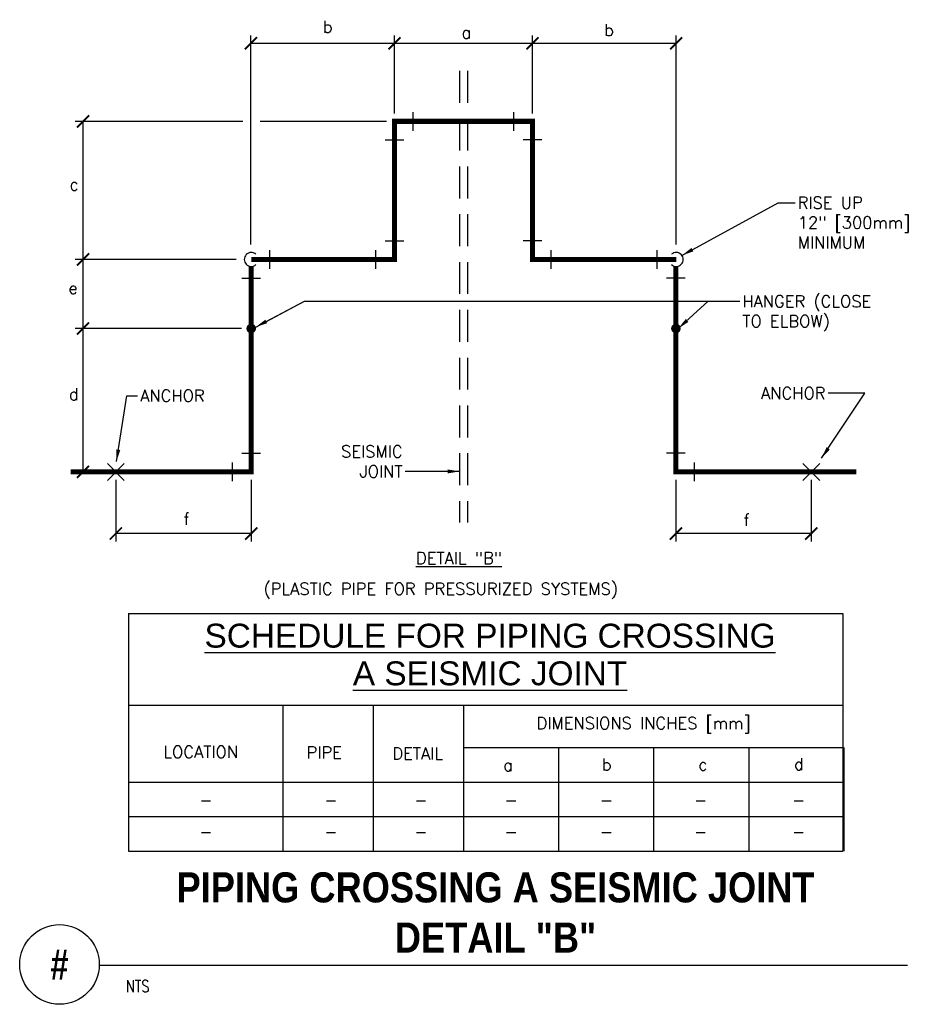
# Model space of a CAD drawing. Header units: inches. Extents: x 0.69 to 7.74, y 0.99 to 8.71.
import ezdxf
from ezdxf.enums import TextEntityAlignment as Align

# ---------------------------------------------------------------- set-up
doc = ezdxf.new("R2010")
doc.units = ezdxf.units.IN
doc.header["$MEASUREMENT"] = 0
doc.header["$PDSIZE"] = -1
doc.linetypes.add('HIDDEN', pattern=[0.375, 0.25, -0.125])
for name, color, linetype in [('M-DETL-DIMS', 2, 'Continuous'), ('M-DETL-HEVY', 5, 'Continuous'), ('M-DETL-MEDM', 4, 'Continuous'), ('M-DETL-TEXT', 2, 'Continuous'), ('M-DETL-THIN', 2, 'Continuous'), ('MNHPIPE', 4, 'Continuous'), ('MNHTXT', 61, 'Continuous')]:
    doc.layers.add(name, color=color, linetype=linetype)
doc.styles.add('BOLD', font='bold.shx', dxfattribs={"width": 0.9})
doc.styles.add('HELVET', font='helvet.shx', dxfattribs={"height": 0.1875})
doc.styles.add('Romans', font='romans.shx')
doc.dimstyles.new('VA-Dims', dxfattribs={"dimtxt": 0.09375, "dimasz": 0.09375, "dimexe": 0.09375, "dimexo": 0.03125, "dimgap": 0.02, "dimtad": 1, "dimdec": 5, "dimzin": 0, "dimdsep": 46, "dimlunit": 4, "dimtxsty": 'Romans', "dimblk": 'ARCHTICK', "dimcen": 0.09375, "dimclrd": 256, "dimclre": 256, "dimclrt": 256, "dimadec": 0, "dimazin": 0, "dimtfac": 1, "dimtdec": 5, "dimtofl": 0, "dimtmove": 0, "dimatfit": 3, "dimfxl": 1, "dimfrac": 2, "dimtolj": 1, "dimtzin": 0, "dimlwd": -1, "dimlwe": -1, "dimarcsym": 0})

# ---------------------------------------------------------------- blocks, each defined once
blk = doc.blocks.new('mdropd')
blk.add_arc((0, 0), 3.5, 137.8624, 42.1376)
blk = doc.blocks.new('_ArchTick')
at = {"color": 0, "linetype": 'ByBlock', "const_width": 0.15}
blk.add_lwpolyline([(-0.5, -0.5), (0.5, 0.5)], dxfattribs=at)

msp = doc.modelspace()

# ---------------------------------------------------------------- linework, layer by layer
at = {"layer": 'M-DETL-DIMS'}
for p, q in [((2.5024, 6.9494), (2.5024, 8.5904)), ((3.6293, 7.9781), (3.6293, 8.5904)), ((3.6293, 7.9781), (3.6293, 8.5904)), ((4.7126, 7.9781), (4.7126, 8.5904)), ((4.7126, 7.9781), (4.7126, 8.5904)), ((5.8396, 6.9507), (5.8396, 8.5904)), ((3.6293, 8.5279), (2.5024, 8.5279)), ((4.7126, 8.5279), (3.6293, 8.5279)), ((5.8396, 8.5279), (4.7126, 8.5279)), ((2.4398, 7.9156), (1.1222, 7.9156)), ((1.1847, 6.8323), (1.1847, 7.9156)), ((3.5668, 7.9156), (2.5755, 7.9156)), ((2.3877, 6.8323), (1.1222, 6.8323)), ((1.1847, 6.2906), (1.1847, 6.8323)), ((2.4293, 6.2906), (1.1222, 6.2906)), ((2.4293, 6.2906), (1.1222, 6.2906)), ((1.1847, 5.1656), (1.1847, 6.2906)), ((1.3793, 5.1656), (1.1222, 5.1656)), ((1.4418, 5.1031), (1.4418, 4.6193)), ((2.5043, 5.1031), (2.5043, 4.6193)), ((5.8376, 5.1031), (5.8376, 4.6193)), ((6.9001, 5.1031), (6.9001, 4.6193)), ((2.5043, 4.6818), (1.4418, 4.6818)), ((6.9001, 4.6818), (5.8376, 4.6818))]:
    msp.add_line(p, q, dxfattribs=at)
at = {"layer": 'M-DETL-HEVY'}
for p, q in [((3.7751, 7.8427), (3.7751, 7.9885)), ((4.5668, 7.8427), (4.5668, 7.9885)), ((3.5564, 7.7698), (3.7022, 7.7698)), ((4.7855, 7.7698), (4.6397, 7.7698)), ((3.5564, 6.9781), (3.7022, 6.9781)), ((4.7855, 6.9781), (4.6397, 6.9781)), ((2.6501, 6.7594), (2.6501, 6.9052)), ((3.4834, 6.7594), (3.4834, 6.9052)), ((4.8584, 6.7594), (4.8584, 6.9052)), ((5.6918, 6.7594), (5.6918, 6.9052)), ((2.4314, 6.6865), (2.5772, 6.6865)), ((5.9105, 6.6865), (5.7647, 6.6865)), ((2.4314, 5.3115), (2.5772, 5.3115)), ((5.9105, 5.3115), (5.7647, 5.3115)), ((2.3584, 5.0927), (2.3584, 5.2385)), ((5.9834, 5.0927), (5.9834, 5.2385))]:
    msp.add_line(p, q, dxfattribs=at)
at = {"layer": 'M-DETL-HEVY', "const_width": 0.04}
for points in [[(5.8407, 6.8323), (4.7126, 6.8323), (4.7126, 7.9156), (3.6293, 7.9156), (3.6293, 6.8323), (2.5048, 6.8323)], [(2.5043, 6.7776), (2.5043, 5.1656), (1.0876, 5.1656)], [(5.8376, 6.7777), (5.8376, 5.1656), (7.2543, 5.1656)]]:
    msp.add_lwpolyline(points, dxfattribs=at)
at = {"layer": 'M-DETL-MEDM', "linetype": 'HIDDEN'}
for p, q in [((4.1397, 8.3115), (4.1397, 4.7698)), ((4.2022, 8.3115), (4.2022, 4.7698))]:
    msp.add_line(p, q, dxfattribs=at)
at = {"layer": 'M-DETL-MEDM'}
for p, q in [((1.5402, 4.0557), (1.5402, 2.1907)), ((1.5402, 4.0557), (7.1488, 4.0557)), ((7.1488, 4.0557), (7.1488, 2.1907)), ((1.5402, 3.3365), (7.1488, 3.3365)), ((2.753, 3.3365), (2.753, 2.1907)), ((3.4613, 3.3365), (3.4613, 2.1907)), ((4.1697, 3.3365), (4.1697, 2.1907)), ((4.1697, 3.0032), (7.1488, 3.0032)), ((4.9162, 3.0032), (4.9162, 2.1907)), ((5.6627, 3.0032), (5.6627, 2.1907)), ((6.4092, 3.0032), (6.4092, 2.1907)), ((7.1558, 3.0032), (7.1558, 2.1907)), ((1.5402, 2.7324), (7.1488, 2.7324)), ((1.5402, 2.4615), (7.1488, 2.4615)), ((1.5402, 2.1907), (7.1488, 2.1907))]:
    msp.add_line(p, q, dxfattribs=at)
at = {"layer": 'M-DETL-MEDM', "const_width": 0.0375}
msp.add_lwpolyline([(2.4855, 6.2906, 1), (2.523, 6.2906, 1)], format="xyb", close=True, dxfattribs=at)
at = {"layer": 'M-DETL-TEXT'}
msp.add_line((1.3125, 1.296), (7.6544, 1.296), dxfattribs=at)
msp.add_circle((1, 1.3009), 0.3125, dxfattribs=at)
at = {"layer": 'M-DETL-THIN'}
for p, q in [((1.3755, 5.0993), (1.5081, 5.2319)), ((1.5081, 5.0993), (1.3755, 5.2319)), ((6.9664, 5.0993), (6.8338, 5.2319)), ((6.8338, 5.0993), (6.9664, 5.2319))]:
    msp.add_line(p, q, dxfattribs=at)
at = {"layer": 'MNHPIPE', "const_width": 0.0375}
msp.add_lwpolyline([(5.8189, 6.2906, 1), (5.8564, 6.2906, 1)], format="xyb", close=True, dxfattribs=at)
at = {"layer": 'MNHTXT'}
for p, q in [((2.6226, 6.3458), (2.9227, 6.5038)), ((2.9227, 6.5038), (6.3388, 6.5038))]:
    msp.add_line(p, q, dxfattribs=at)
msp.add_point((6.9001, 5.1656), dxfattribs=at)
msp.add_solid([(2.6299, 6.3319), (2.6154, 6.3596), (2.5397, 6.3021)], dxfattribs=at)

# ---------------------------------------------------------------- block references
at = {"layer": 'M-DETL-DIMS', "zscale": 0.095}
for p, xscale, yscale in [((2.5024, 8.5279), 0.09499999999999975, 0.0949999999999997), ((3.6293, 8.5279), 0.09499999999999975, 0.0949999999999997), ((4.7126, 8.5279), 0.09499999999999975, 0.0949999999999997), ((5.8396, 8.5279), 0.09499999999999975, 0.0949999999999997), ((1.1847, 7.9156), 0.09499999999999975, 0.0949999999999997), ((1.1847, 6.8323), 0.09499999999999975, 0.09499999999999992), ((1.1847, 6.2906), 0.09499999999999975, 0.09499999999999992), ((1.1847, 5.1656), 0.09499999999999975, 0.09499999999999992), ((1.4418, 4.6818), 0.09499999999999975, 0.09500000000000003), ((2.5043, 4.6818), 0.0950000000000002, 0.09500000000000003), ((5.8376, 4.6818), 0.095, 0.09500000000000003), ((6.9001, 4.6818), 0.09499999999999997, 0.09500000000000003)]:
    msp.add_blockref('_ArchTick', p, dxfattribs=dict(at, xscale=xscale, yscale=yscale))
at = {"layer": 'M-DETL-HEVY', "xscale": 0.01562500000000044, "yscale": 0.01562500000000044, "zscale": 0.0156250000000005}
for p, rotation in [((2.5048, 6.8323), 270), ((5.8407, 6.8323), 90)]:
    msp.add_blockref('mdropd', p, dxfattribs=dict(at, rotation=rotation))

# ---------------------------------------------------------------- texts
at = {"layer": 'M-DETL-TEXT', "style": 'BOLD', "width": 0.8}
msp.add_text('#', height=0.2362, dxfattribs=at).set_placement((1, 1.3009), align=Align.MIDDLE)
at = {"layer": 'M-DETL-TEXT', "style": 'Romans', "width": 0.8}
msp.add_text('NTS', height=0.09375, dxfattribs=at).set_placement((1.5201, 1.0843))
at = {"layer": 'M-DETL-TEXT'}
for s, insert, char_height, width, attachment_point, style in [('b', (3.0668, 8.7054), 0.0938, 0.04824, 1, 'Romans'), ('b', (5.2751, 8.6796), 0.0938, 0.04824, 1, 'Romans'), ('a', (4.1554, 8.6605), 0.0938, 0.284287, 1, 'Romans'), ('c', (1.0782, 7.4678), 0.0938, 0.04824, 1, 'Romans'), ('e', (1.0695, 6.6553), 0.0938, 0.04824, 1, 'Romans'), ('d', (1.0738, 5.8219), 0.0938, 0.04824, 1, 'Romans'), ('f', (1.973, 4.8431), 0.0938, 0.03216, 1, 'Romans'), ('f', (6.3689, 4.8353), 0.0938, 0.03216, 1, 'Romans'), ('{\\LDETAIL "B"}', (3.7973, 4.5364), 0.0938, 5.597038, 1, 'Romans'), ('(PLASTIC PIPE FOR PRESSURIZED SYSTEMS)', (2.6011, 4.2953), 0.0938, 5.597038, 1, 'Romans'), ('DIMENSIONS INCHES [mm]', (4.7441, 3.2414), 0.0938, 2.021618, 1, 'Romans'), ('LOCATION', (1.8148, 3.0153), 0.0938, 0.931839, 1, 'Romans'), ('PIPE', (2.9394, 3.0103), 0.0938, 0.931839, 1, 'Romans'), ('DETAIL', (3.612, 3.0029), 0.0938, 0.931839, 1, 'Romans'), ('a', (4.4828, 2.9125), 0.0938, 0.288074, 1, 'Romans'), ('b', (5.257, 2.917), 0.0938, 0.288074, 1, 'Romans'), ('c', (6.0135, 2.917), 0.0938, 0.288074, 1, 'Romans'), ('d', (6.7643, 2.9204), 0.0938, 0.288074, 1, 'Romans'), ('-', (2.0979, 2.6375), 0.0938, 0.07236, 1, 'Romans'), ('-', (3.0787, 2.6375), 0.0938, 0.07236, 1, 'Romans'), ('-', (3.7851, 2.6375), 0.0938, 0.07236, 1, 'Romans'), ('-', (4.4931, 2.6375), 0.0938, 0.07236, 1, 'Romans'), ('-', (5.2416, 2.6375), 0.0938, 0.07236, 1, 'Romans'), ('-', (5.9797, 2.6375), 0.0938, 0.07236, 1, 'Romans'), ('-', (6.749, 2.6375), 0.0938, 0.07236, 1, 'Romans'), ('-', (2.0979, 2.3908), 0.0938, 0.07236, 1, 'Romans'), ('-', (3.0787, 2.3908), 0.0938, 0.07236, 1, 'Romans'), ('-', (3.7851, 2.3908), 0.0938, 0.07236, 1, 'Romans'), ('-', (4.4931, 2.3908), 0.0938, 0.07236, 1, 'Romans'), ('-', (5.2416, 2.3908), 0.0938, 0.07236, 1, 'Romans'), ('-', (5.9797, 2.3908), 0.0938, 0.07236, 1, 'Romans'), ('-', (6.749, 2.3908), 0.0938, 0.07236, 1, 'Romans'), ('PIPING CROSSING A SEISMIC JOINT DETAIL "B"', (4.4221, 2.0239), 0.23622, 5.617445, 2, 'BOLD')]:
    msp.add_mtext(s, dxfattribs=dict(at, insert=insert, char_height=char_height, width=width, attachment_point=attachment_point, style=style))
at = {"layer": 'M-DETL-TEXT', "char_height": 0.09375, "style": 'Romans'}
for s, insert, attachment_point in [('\\A1;RISE UP\\P12" [300mm]\\PMINIMUM', (6.7938, 7.3245), 1), ('\\A1;HANGER (CLOSE\\PTO ELBOW)', (6.3588, 6.5506), 1), ('\\A1;ANCHOR', (1.633, 5.8104), 1), ('\\A1;ANCHOR', (7.012, 5.7357), 9), ('\\A1;SEISMIC\\PJOINT', (3.6924, 5.1224), 9)]:
    msp.add_mtext(s, dxfattribs=dict(at, insert=insert, attachment_point=attachment_point))
at = {"layer": 'MNHTXT', "color": 4, "style": 'HELVET'}
for s, p in [('%%USCHEDULE FOR PIPING CROSSING', (4.3791, 3.787)), ('%%UA SEISMIC JOINT', (4.3791, 3.4914))]:
    msp.add_text(s, height=0.1875, dxfattribs=at).set_placement(p, align=Align.CENTER)

# ---------------------------------------------------------------- leaders
at = {"layer": 'M-DETL-TEXT', "annotation_type": 0, "has_hookline": 1}
for points, hookline_direction, text_width in [([(5.885, 6.8643), (6.6403, 7.2777), (6.7738, 7.2777)], 0, 0.9464), ([(2.5397, 6.3021), (2.9227, 6.5038), (6.3388, 6.5038)], 0, 1.1205), ([(1.4472, 5.2472), (1.5279, 5.7635), (1.613, 5.7635)], 0, 0.5446), ([(6.9807, 5.2722), (7.3218, 5.7825), (7.032, 5.7825)], 1, 0.5446), ([(4.1397, 5.1693), (3.7124, 5.1693)], 1, 0.5089)]:
    msp.add_leader(points, dimstyle='VA-Dims', override={"dimgap": 0.02, "dimtad": 0}, dxfattribs=dict(at, hookline_direction=hookline_direction, text_width=text_width))
at = {"layer": 'M-DETL-TEXT'}
msp.add_leader([(5.8564, 6.2906), (6.09, 6.5038)], dimstyle='VA-Dims', override={"dimgap": 0.02, "dimtad": 0}, dxfattribs=at)

doc.saveas('drawing.dxf')
